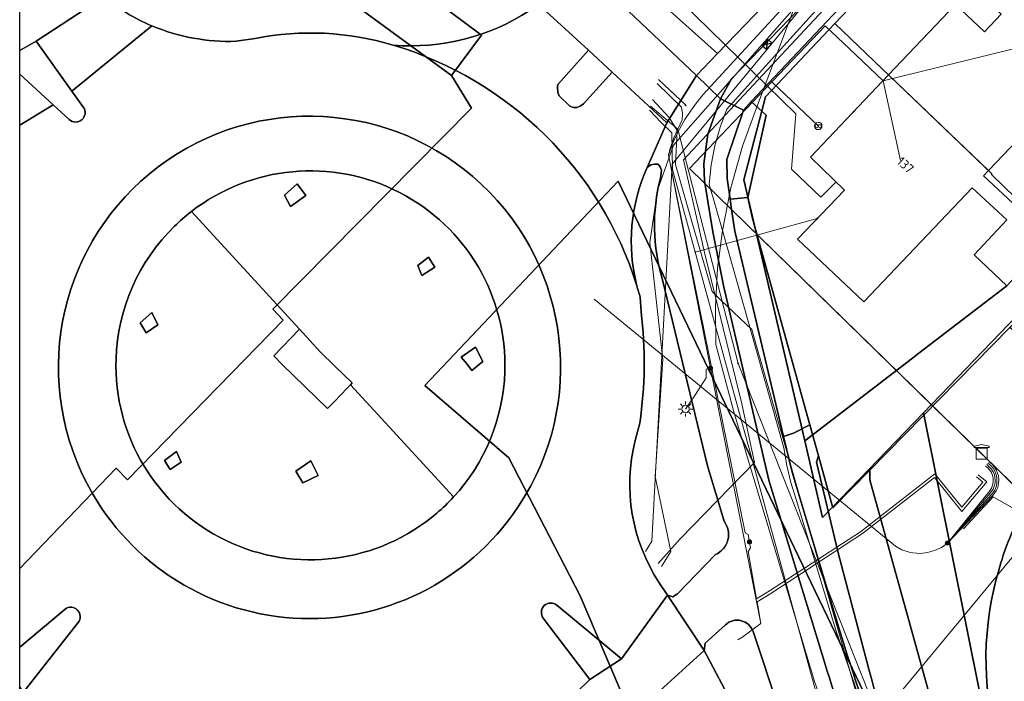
# Model space of a CAD drawing. Header units: metres. Extents: x 93498 to 93835, y 474827 to 475005.
# Tile 4 of 18: x 93499 to 93552, y 474888 to 474924. Entities that reach past the tile are written whole.
import ezdxf
from ezdxf.enums import TextEntityAlignment as Align
from ezdxf.lldxf.tags import DXFTag

# ---------------------------------------------------------------- set-up
doc = ezdxf.new("R2010")
doc.units = ezdxf.units.M
for name, color, linetype, lineweight in [('B-OI-KL-DATA-G', 90, 'KL-DATA-N', 0), ('B-OI-KL-DATA_DUCT-G', 90, 'Continuous', 0), ('B-OI-KL-DATA_HULPSTUK-S', 90, 'Continuous', 0), ('B-OI-KL-DATA_KABELBED-G', 90, 'Continuous', 0), ('B-OI-KL-DATA_MANTELBUIS-G', 90, 'Continuous', 0), ('B-OI-KL-ET_LS-G', 190, 'KL-LS-N', 0), ('B-OI-KL-ET_LS_HULPSTUK-S', 190, 'Continuous', 0), ('B-OI-KL-ET_LS_MANTELBUIS-G', 190, 'Continuous', 0), ('B-OI-KL-ET_LS_OV_LICHTMAST-S', 190, 'Continuous', 0), ('B-OI-KL-ET_MS-G', 130, 'KL-MS-N', 0), ('B-OI-KL-ET_MS_HULPSTUK-S', 130, 'Continuous', 0), ('B-OI-KL-ET_MS_MANTELBUIS-G', 130, 'Continuous', 0), ('B-OI-KL-GAS_LD-G', 52, 'KL-GAS-LD-N', 0), ('B-OI-KL-GAS_LD_HULPSTUK-S', 52, 'Continuous', 0), ('B-OI-KL-GAS_LD_MANTELBUIS-G', 52, 'Continuous', 0), ('B-OI-KL-OVERIG_HULPSTUK-G', 8, 'Continuous', 0), ('B-OI-KL-WATER-G', 170, 'KL-WATER-N', 0), ('B-OI-KL-WATER_MANTELBUIS-G', 170, 'Continuous', 0), ('B-OI-RI-DRUK-G', 210, 'RI-PERS', 0), ('B-OI-RI-VRIJVERVAL_HULPSTUK-S', 210, 'Continuous', 0)]:
    doc.layers.add(name, color=color, linetype=linetype, lineweight=lineweight)
for name, color, linetype in [('B-WE-GR-BEPLANTING_CULTUUR_BODEMBEDEKKER-G', 96, 'Continuous'), ('B-WE-GR-BEPLANTING_CULTUUR_HEESTERS-G', 96, 'Continuous'), ('B-WE-GR-GROENVOORZIENING-G', 96, 'Continuous'), ('B-WE-IE-TERREINAFSCHEIDING_KUNSTMATIG_HEKWERK-G', 252, 'IE-TERREINAFSCHEIDING-KUNSTMATIG'), ('B-WE-KG-GRENS_PERCEEL-G', 150, 'KG-PERCEEL'), ('B-WE-OG-BEBOUWING-G', 3, 'Continuous'), ('B-WE-OG-BEBOUWING-T18', 2, 'Continuous'), ('B-WE-OG-BEBOUWING_HUISNUMMER-T18', 2, 'Continuous'), ('B-WE-OG-TERREIN_ERF-G', 252, 'Continuous'), ('B-WE-RI-GWA_KOLK-S', 252, 'Continuous'), ('B-WE-VH-VERHARDING_ASFALT-G', 252, 'Continuous'), ('B-WE-VH-VERHARDING_BETONSTRAATSTEEN-G', 252, 'Continuous'), ('B-WE-VH-VERHARDING_GESLOTEN-G', 252, 'Continuous'), ('B-WE-VH-VERHARDING_OPEN-G', 252, 'Continuous'), ('B-WE-VH-VERHARDING_STRAATBAKSTEEN-G', 252, 'Continuous'), ('B-WE-VH-VERHARDING_TEGEL-G', 252, 'Continuous')]:
    doc.layers.add(name, color=color, linetype=linetype)
doc.styles.add('NLCS-ISO', font='txt')
doc.styles.get("Standard").update_dxf_attribs({"font": 'arial.ttf'})
doc.linetypes.add('IE-TERREINAFSCHEIDING-KUNSTMATIG', pattern='A,4,[82,NLCS.shx,S=0.75,R=90,X=0,Y=0],4,-2', length=10)
tags = doc.linetypes.add('KG-PERCEEL', pattern='A,5.5,-2,["P",Standard,S=1.8,R=0,X=-0.5,Y=-0.9],-2,5.5,-2,[5,NLCS.shx,S=0.75,R=0,X=0,Y=0],-2', length=19).pattern_tags.tags
tags[6] = DXFTag(74, 10)
tags = doc.linetypes.add('KL-DATA-N', pattern='A,4,-1,[101,NLCS.SHX,S=0.5,R=0,X=0,Y=0],-1,4,-1,["D",Standard,S=1,R=0,X=-0.25,Y=-0.5],-1.5', length=12.5).pattern_tags.tags
tags[18] = DXFTag(74, 10)
tags = doc.linetypes.add('KL-GAS-LD-N', pattern='A,4,-1,[69,NLCS.SHX,S=0.5,R=0,X=0,Y=0],-1,4,-1,["L",Standard,S=1,R=0,X=0.25,Y=-0.5],-2', length=13).pattern_tags.tags
tags[18] = DXFTag(74, 10)
tags = doc.linetypes.add('KL-LS-N', pattern='A,4,-1,[103,NLCS.SHX,S=0.75,R=0,X=0,Y=0],-1,4,-1,["L",Standard,S=1,R=0,X=0,Y=-0.5],-2', length=13).pattern_tags.tags
tags[18] = DXFTag(74, 10)
tags = doc.linetypes.add('KL-MS-N', pattern='A,4,-1,[103,NLCS.SHX,S=0.75,R=0,X=0,Y=0],-1,4,-1,["M",Standard,S=1,R=0,X=0,Y=-0.5],-2', length=13).pattern_tags.tags
tags[18] = DXFTag(74, 10)
doc.linetypes.add('KL-WATER-N', pattern='A,7,-0.5,[168,NLCS.SHX,S=0.75,R=0,X=0.75,Y=0],-2', length=9.5)
tags = doc.linetypes.add('RI-PERS', pattern='A,7,-2,["P",Standard,S=1.8,R=0,X=-0.5,Y=-0.9],-2,7,-2,[102,NLCS.SHX,S=1,R=180,X=0,Y=0],-2', length=22).pattern_tags.tags
tags[6] = DXFTag(74, 10)

# ---------------------------------------------------------------- blocks, each defined once
blk = doc.blocks.new('B-SRI-KOLK_COMBINATIE-SO')
for p, q in [((-5.625, 0), (5.625, 7.5)), ((5.625, 0), (-5.625, 7.5))]:
    blk.add_line(p, q)
at = {"flags": 128}
blk.add_lwpolyline([(-5.625, 0), (5.625, 0), (5.625, 7.5), (-5.625, 7.5)], close=True, dxfattribs=at)
blk = doc.blocks.new('SRI-HULP_OVERIG-SO')
at = {"color": 0, "linetype": 'ByBlock', "lineweight": 18}
for points in [[(-0.14, 0.14), (0.14, -0.14)], [(0.14, 0.14), (-0.14, -0.14)]]:
    blk.add_lwpolyline(points, dxfattribs=at)
at = {"color": 0, "linetype": 'ByBlock', "lineweight": 18, "style": 'NLCS-ISO', "flags": 1}
for tag, p in [('TYPE', (1.5, 0)), ('OMSCHRIJVING', (1.5, -3)), ('LABEL', (1.5, -1.5))]:
    blk.add_attdef(tag, p, '', height=1, dxfattribs=at)
blk = doc.blocks.new('SKL-WTB_HULP_OVERLENGTE-SO')
at = {"color": 0, "linetype": 'ByBlock', "lineweight": 18}
for centre, radius in [((0, 0), 1), ((-0.42, 0), 0.417), ((0.42, 0), 0.417)]:
    blk.add_circle(centre, radius, dxfattribs=at)
at = {"color": 0, "linetype": 'ByBlock', "lineweight": 18, "style": 'NLCS-ISO', "flags": 1}
for tag, p in [('TYPE', (1.5, 0)), ('OMSCHRIJVING', (1.5, -3)), ('LABEL', (1.5, -1.5))]:
    blk.add_attdef(tag, p, '', height=1, dxfattribs=at)
blk = doc.blocks.new('SKL-WTB_HULP_OVERIG-SO')
at = {"color": 0, "linetype": 'ByBlock', "lineweight": 18}
for points in [[(-0.14, 0.14), (0.14, -0.14)], [(0.14, 0.14), (-0.14, -0.14)]]:
    blk.add_lwpolyline(points, dxfattribs=at)
at = {"color": 0, "linetype": 'ByBlock', "lineweight": 18, "style": 'NLCS-ISO', "flags": 1}
for tag, p in [('TYPE', (1.5, 0)), ('OMSCHRIJVING', (1.5, -3)), ('LABEL', (1.5, -1.5))]:
    blk.add_attdef(tag, p, '', height=1, dxfattribs=at)
blk = doc.blocks.new('SKL-WTB_HULP_MOF-SO')
at = {"linetype": 'ByBlock', "lineweight": 18}
h = blk.add_hatch(color=0, dxfattribs=at)
h.dxf.hatch_style = 1
h.paths.add_polyline_path([(-0.5625, 0, 1), (0.5625, 0, 1)])
at = {"color": 0, "linetype": 'ByBlock', "lineweight": 18}
blk.add_circle((0, 0), 0.5625, dxfattribs=at)
at = {"color": 0, "linetype": 'ByBlock', "lineweight": 18, "style": 'NLCS-ISO', "flags": 1}
for tag, p in [('TYPE', (1.5, 0)), ('OMSCHRIJVING', (1.5, -3)), ('LABEL', (1.5, -1.5))]:
    blk.add_attdef(tag, p, '', height=1, dxfattribs=at)
blk = doc.blocks.new('SKL-ET_OV_LICHTMAST-SO')
at = {"color": 0, "linetype": 'ByBlock', "lineweight": 18}
for points in [[(-1.25, 0), (-2, 0)], [(-1.41, 1.41), (-0.88, 0.88)], [(0, 2), (0, 1.25)], [(0.88, 0.88), (1.41, 1.41)], [(2, 0), (1.25, 0)], [(-1.41, -1.41), (-0.88, -0.88)], [(0, -1.25), (0, -2)], [(0.88, -0.88), (1.41, -1.41)]]:
    blk.add_lwpolyline(points, dxfattribs=at)
blk.add_circle((0, 0), 1, dxfattribs=at)
blk = doc.blocks.new('SKL-WTB_HULP_TECHNISCH GEBOUW-SO')
at = {"color": 0, "linetype": 'ByBlock', "lineweight": 18}
for points in [[(-2, 1.5), (0, 2), (2, 1.5), (2, 1.18), (-2, 1.18)], [(-1.5, 1.02), (1.5, 1.02), (1.5, -2), (-1.5, -2)]]:
    blk.add_lwpolyline(points, close=True, dxfattribs=at)
at = {"color": 0, "linetype": 'ByBlock', "lineweight": 18, "style": 'NLCS-ISO', "flags": 1}
for tag, p in [('TYPE', (2.5, 0)), ('OMSCHRIJVING', (2.5, -3)), ('LABEL', (2.5, -1.5))]:
    blk.add_attdef(tag, p, '', height=1, dxfattribs=at)

msp = doc.modelspace()

# ---------------------------------------------------------------- linework, layer by layer
msp.add_lwpolyline([(93498.56, 475004.928), (93713.6, 475004.928), (93713.6, 474827.2), (93498.56, 474827.2)], close=True)
at = {"layer": 'B-OI-KL-DATA-G'}
for points in [[(93532.269, 474894.942), (93532.6, 474895.5), (93533.7, 474915.8), (93547.4, 474932.4), (93555.8, 474934.9), (93606.2, 474979.8), (93614.231, 474993.917)], [(93532.269, 474894.942), (93532.6, 474895.5), (93533.7, 474915.8), (93547.4, 474932.4), (93555.8, 474934.9), (93606.2, 474979.8), (93614.231, 474993.917)], [(93552.719, 474897.899), (93534.639, 474915.565), (93539.068, 474920.235), (93539.121, 474920.291), (93541.939, 474923.261), (93543.592, 474921.692), (93545.058, 474920.301), (93546, 474916)], [(93552.719, 474897.899), (93534.639, 474915.565), (93539.068, 474920.235), (93539.121, 474920.291), (93541.939, 474923.261), (93543.592, 474921.692), (93545.058, 474920.301), (93552, 474922)]]:
    msp.add_lwpolyline(points, dxfattribs=at)
at = {"layer": 'B-OI-KL-DATA_DUCT-G'}
for points in [[(93567.125, 474933.886), (93568.194, 474935.032), (93561.625, 474940.548), (93557.809, 474937.515), (93555.955, 474936.292), (93555.086, 474935.777), (93550.913, 474933.842), (93534.316, 474916.033), (93535.431, 474911.049), (93537.441, 474902.886), (93538.14, 474899.738), (93534.122, 474895.627), (93532.936, 474894.302)], [(93532.936, 474894.302), (93534.122, 474895.627), (93538.14, 474899.738), (93537.441, 474902.886), (93535.431, 474911.049), (93534.316, 474916.033), (93550.913, 474933.842), (93555.086, 474935.777), (93555.955, 474936.292), (93557.809, 474937.515), (93561.625, 474940.548), (93568.194, 474935.032), (93567.125, 474933.886)], [(93532.936, 474894.302), (93534.122, 474895.627), (93538.14, 474899.738), (93537.441, 474902.886), (93535.431, 474911.049), (93534.316, 474916.033), (93550.913, 474933.842), (93555.086, 474935.777), (93555.955, 474936.292), (93557.809, 474937.515), (93561.625, 474940.548), (93568.194, 474935.032), (93567.125, 474933.886)], [(93567.125, 474933.886), (93568.194, 474935.032), (93561.625, 474940.548), (93557.809, 474937.515), (93555.955, 474936.292), (93555.086, 474935.777), (93550.913, 474933.842), (93534.316, 474916.033), (93535.431, 474911.049), (93537.441, 474902.886), (93538.14, 474899.738), (93534.122, 474895.627), (93532.936, 474894.302)]]:
    msp.add_lwpolyline(points, dxfattribs=at)
at = {"layer": 'B-OI-KL-DATA_KABELBED-G'}
for points in [[(93612.41, 474995.178), (93610.718, 474993.509), (93608.828, 474990.732), (93603.647, 474981.937), (93599.815, 474976.511), (93586.261, 474963.547), (93562.156, 474940.837), (93556.176, 474936.369), (93549.196, 474932.446), (93548.427, 474932.014), (93546.842, 474931.124), (93540.682, 474924.673), (93540.642, 474924.631), (93540.274, 474924.213), (93533.778, 474916.826), (93532.904, 474914.409), (93532.493, 474911.58), (93533.195, 474905.277), (93532.775, 474898.979), (93533.624, 474894.942), (93533.121, 474894.124)], [(93561.625, 474940.548), (93557.809, 474937.515), (93555.955, 474936.292), (93555.086, 474935.777), (93550.913, 474933.842), (93534.316, 474916.033), (93535.431, 474911.049), (93537.441, 474902.886), (93538.14, 474899.738), (93534.122, 474895.627), (93532.936, 474894.302)], [(93545.397, 474882.338), (93542.507, 474890.71), (93540.384, 474897.744), (93540.094, 474898.652), (93539.87, 474899.579), (93539.713, 474900.519), (93537.174, 474909.495), (93536.4, 474912.231), (93535.692, 474914.734), (93535.799, 474915.77), (93535.994, 474916.793), (93536.276, 474917.796), (93536.642, 474918.771), (93539.354, 474921.785), (93542.649, 474925.446), (93547.344, 474930.663), (93547.985, 474931.39), (93548.427, 474932.014), (93548.576, 474932.225), (93549.234, 474932.944), (93549.944, 474933.528)], [(93542.352, 474885.262), (93541.372, 474887.932), (93537.016, 474902.456), (93536.054, 474906.089), (93536.031, 474908.142), (93536.146, 474910.193), (93536.4, 474912.231), (93536.857, 474914.527), (93537.488, 474916.782), (93538.292, 474918.981), (93539.354, 474921.785), (93540.274, 474924.213), (93540.532, 474924.894)], [(93539.121, 474920.291), (93541.939, 474923.261), (93543.592, 474921.692)], [(93543.592, 474921.692), (93545.058, 474920.301)], [(93545.058, 474920.301), (93552, 474922)], [(93532.963, 474920.372), (93534.432, 474918.979)], [(93532.963, 474920.372), (93534.432, 474918.979)], [(93539.068, 474920.235), (93534.639, 474915.565), (93557.787, 474892.946)], [(93539.121, 474920.291), (93539.068, 474920.235)], [(93539.068, 474920.235), (93541.567, 474917.864)], [(93545.058, 474920.301), (93546, 474916)]]:
    msp.add_lwpolyline(points, dxfattribs=at)
at = {"layer": 'B-OI-KL-DATA_MANTELBUIS-G'}
msp.add_lwpolyline([(93532.963, 474920.372), (93534.432, 474918.979)], dxfattribs=at)
msp.add_lwpolyline([(93532.963, 474920.372), (93534.432, 474918.979)], dxfattribs=at)
at = {"layer": 'B-OI-KL-ET_LS-G'}
for points in [[(93547.556, 474932.16), (93547.244, 474931.975), (93546.924, 474931.762), (93546.598, 474931.521), (93546.266, 474931.253), (93545.928, 474930.959), (93545.585, 474930.637), (93545.238, 474930.29), (93544.886, 474929.917), (93535.373, 474919.554), (93535.013, 474919.115), (93534.682, 474918.664), (93534.382, 474918.202), (93534.112, 474917.731), (93533.875, 474917.253), (93533.671, 474916.769), (93533.501, 474916.281), (93538.476, 474891.068), (93537.442, 474890.305), (93537.233, 474890.176)], [(93535.763, 474904.816), (93535.521, 474904.753), (93535.521, 474904.299), (93534.949, 474903.399), (93534.421, 474902.614)]]:
    msp.add_lwpolyline(points, dxfattribs=at)
at = {"layer": 'B-OI-KL-ET_LS_MANTELBUIS-G'}
for points in [[(93534.16, 474918.902), (93532.897, 474920.149)], [(93534.949, 474903.399), (93535.521, 474904.299)], [(93551.399, 474897.644), (93556.55, 474894.687)], [(93537.233, 474890.176), (93537.442, 474890.305)]]:
    msp.add_lwpolyline(points, dxfattribs=at)
at = {"layer": 'B-OI-KL-ET_MS-G'}
for points in [[(93537.859, 474895.459), (93537.787, 474895.852), (93537.621, 474895.95), (93533.501, 474916.281), (93533.566, 474916.591), (93533.792, 474917.213), (93534.238, 474918.195), (93534.255, 474918.533), (93534.195, 474918.867), (93532.897, 474920.149)], [(93529.497, 474908.531), (93545.722, 474895.22), (93546.074, 474895.029), (93546.454, 474894.902), (93546.651, 474894.863), (93547.05, 474894.836), (93547.449, 474894.878), (93547.834, 474894.988), (93548.195, 474895.162), (93548.521, 474895.395)], [(93548.521, 474895.395), (93550.976, 474897.949), (93551.154, 474898.203), (93551.235, 474898.394), (93551.281, 474898.597), (93551.293, 474898.804), (93551.27, 474899.01), (93551.17, 474899.304), (93551.063, 474899.482), (93550.928, 474899.639), (93550.768, 474899.771)], [(93548.521, 474895.395), (93550.902, 474898.016), (93551.066, 474898.251), (93551.14, 474898.427), (93551.183, 474898.614), (93551.186, 474898.9), (93551.147, 474899.088), (93551.077, 474899.266), (93550.977, 474899.429), (93550.851, 474899.573), (93550.703, 474899.694)], [(93548.521, 474895.395), (93550.828, 474898.083), (93550.978, 474898.299), (93551.046, 474898.46), (93551.084, 474898.631), (93551.093, 474898.807), (93551.05, 474899.066), (93550.984, 474899.228), (93550.892, 474899.377), (93550.776, 474899.508), (93550.639, 474899.618)], [(93548.521, 474895.395), (93550.805, 474898.212), (93550.891, 474898.346), (93550.972, 474898.57), (93550.993, 474898.728), (93550.986, 474898.887), (93550.952, 474899.042), (93550.89, 474899.189), (93550.805, 474899.323), (93550.697, 474899.44), (93550.571, 474899.537)], [(93537.233, 474890.176), (93537.442, 474890.305), (93538.476, 474891.068), (93538.271, 474892.235), (93539.017, 474892.685), (93543.951, 474895.905), (93547.828, 474898.918), (93549.302, 474897.099), (93550.64, 474898.686), (93550.18, 474899.073)], [(93537.859, 474895.459), (93537.91, 474895.139), (93537.799, 474894.934), (93538.244, 474892.393), (93538.939, 474892.813), (93543.837, 474896.001), (93547.85, 474899.129), (93549.304, 474897.335), (93550.429, 474898.668), (93550.084, 474898.958)], [(93549.383, 474896.165), (93550.993, 474897.877), (93556.55, 474894.687), (93557.533, 474893.807), (93557.967, 474893.012), (93557.451, 474889.774), (93558.393, 474884.857), (93558.847, 474883.374)]]:
    msp.add_lwpolyline(points, dxfattribs=at)
at = {"layer": 'B-OI-KL-ET_MS_MANTELBUIS-G'}
for points in [[(93532.897, 474920.149), (93534.195, 474918.867)], [(93529.497, 474908.531), (93545.722, 474895.22)]]:
    msp.add_lwpolyline(points, dxfattribs=at)
at = {"layer": 'B-OI-KL-GAS_LD-G'}
for points in [[(93541.906, 474885.69), (93533.722, 474915.521), (93533.684, 474917.486), (93533.114, 474918.046), (93532.475, 474918.706)], [(93534.943, 474911.07), (93541.507, 474912.87)]]:
    msp.add_lwpolyline(points, dxfattribs=at)
at = {"layer": 'B-OI-KL-GAS_LD_MANTELBUIS-G'}
msp.add_lwpolyline([(93533.114, 474918.046), (93532.475, 474918.706)], dxfattribs=at)
at = {"layer": 'B-OI-KL-OVERIG_HULPSTUK-G'}
msp.add_lwpolyline([(93545.349, 474920.607), (93550.726, 474915.459)], dxfattribs=at)
at = {"layer": 'B-OI-KL-WATER-G'}
for points in [[(93543.417, 474884.24), (93544.216, 474885.206), (93565.375, 474910.779), (93604.268, 474957.173), (93617.755, 474973.396), (93623.736, 474974.595)], [(93534.184, 474924.546), (93540.358, 474918.506), (93540.119, 474915.536), (93541.711, 474914.018), (93542.525, 474914.85)], [(93532.646, 474919.292), (93533.534, 474918.325), (93533.97, 474917.621), (93533.881, 474915.783), (93534.747, 474912.767), (93535.845, 474908.947), (93536.353, 474908.438), (93537.985, 474906.89), (93538.202, 474906.12)], [(93538.202, 474906.12), (93544.216, 474885.206), (93544.905, 474882.812)]]:
    msp.add_lwpolyline(points, dxfattribs=at)
at = {"layer": 'B-OI-KL-WATER_MANTELBUIS-G'}
msp.add_lwpolyline([(93532.646, 474919.292), (93533.534, 474918.325), (93533.97, 474917.621), (93533.881, 474915.783), (93534.747, 474912.767), (93535.845, 474908.947), (93536.353, 474908.438), (93537.985, 474906.89), (93538.202, 474906.12)], dxfattribs=at)
at = {"layer": 'B-OI-RI-DRUK-G'}
for points in [[(93532.538, 474918.921), (93534, 474917.69), (93537.25, 474905.07)], [(93537.25, 474905.07), (93544.29, 474887.3), (93552.342, 474876.368)]]:
    msp.add_lwpolyline(points, dxfattribs=at)
at = {"layer": 'B-WE-GR-BEPLANTING_CULTUUR_BODEMBEDEKKER-G', "ltscale": 0.2, "flags": 128}
msp.add_lwpolyline([(93503.067, 474924.818, 0.070606), (93505.673, 474923.26), (93505.673, 474923.26, 0.108354), (93510.214, 474922.422), (93510.214, 474922.422), (93511.238, 474922.578), (93511.238, 474922.578, -0.122498), (93518.675, 474922.213), (93518.675, 474922.213, 0.164344), (93526.004, 474924.062)], format="xyb", dxfattribs=at)
for points in [[(93513.633, 474906.911), (93514.739, 474905.701), (93515.537, 474904.925), (93516.467, 474904.019), (93516.372, 474903.924), (93517.849, 474902.317), (93521.927, 474897.877), (93521.927, 474897.877, 0.179418), (93524.686, 474904.62), (93524.686, 474904.62, 0.634919), (93507.804, 474913.252), (93507.804, 474913.252), (93509.605, 474911.291), (93513.633, 474906.911)], [(93515.311, 474902.817), (93515.138, 474902.645), (93512.695, 474905.019), (93512.242, 474905.484), (93513.633, 474906.911), (93509.605, 474911.291), (93507.804, 474913.252), (93507.804, 474913.252, 0.028211), (93506.891, 474912.457), (93506.891, 474912.457, 0.193088), (93503.747, 474905.317), (93503.747, 474905.317, 0.651813), (93521.017, 474897.001), (93521.017, 474897.001, 0.030203), (93521.927, 474897.877), (93521.927, 474897.877), (93517.849, 474902.317), (93516.372, 474903.924), (93516.19, 474903.743), (93515.509, 474903.026), (93515.311, 474902.817)]]:
    msp.add_lwpolyline(points, format="xyb", close=True, dxfattribs=at)
for points in [[(93513.148, 474913.521), (93512.813, 474914.133), (93513.509, 474914.75), (93513.963, 474914.118), (93513.148, 474913.521)], [(93520.924, 474910.259), (93520.208, 474909.802), (93520.005, 474910.344), (93520.579, 474910.794), (93520.924, 474910.259)], [(93505.371, 474906.719), (93505.053, 474907.258), (93505.675, 474907.809), (93506.007, 474907.156), (93505.371, 474906.719)], [(93522.913, 474904.69), (93522.655, 474905.028), (93522.333, 474905.412), (93523.1, 474905.941), (93523.51, 474905.167), (93522.913, 474904.69)], [(93507.26, 474899.758), (93506.664, 474899.36), (93506.351, 474899.85), (93507.01, 474900.335), (93507.26, 474899.758)], [(93514.639, 474899.042), (93513.804, 474898.644), (93513.423, 474899.262), (93514.246, 474899.83), (93514.639, 474899.042)]]:
    msp.add_lwpolyline(points, close=True, dxfattribs=at)
at = {"layer": 'B-WE-GR-BEPLANTING_CULTUUR_HEESTERS-G', "ltscale": 0.2, "flags": 128}
for points in [[(93531.981, 474908.637), (93532.024, 474907.855), (93532.024, 474907.855, -0.069368), (93531.95, 474901.858), (93531.95, 474901.858), (93531.71, 474900.913), (93531.71, 474900.913, 0.210752), (93532.999, 474893.26), (93532.999, 474893.26), (93533.442, 474892.586), (93533.442, 474892.586), (93533.731, 474892.498), (93533.987, 474892.657), (93536.032, 474894.78), (93536.032, 474894.78, 0.485088), (93536.497, 474896.567), (93536.497, 474896.567), (93535.6, 474899.559), (93533.176, 474909.576), (93533.176, 474909.576, -0.1374), (93533.064, 474915.05), (93533.064, 474915.05), (93533.115, 474915.456), (93533.049, 474915.652), (93532.942, 474915.795), (93532.752, 474915.811), (93532.545, 474915.762), (93532.36, 474915.632), (93532.36, 474915.632, 0.171927), (93531.798, 474909.257), (93531.798, 474909.257, 0.018072), (93531.981, 474908.637)], [(93539.922, 474880.327), (93541.416, 474880.838), (93540.796, 474882.406), (93538.056, 474890.624), (93538.056, 474890.624, 0.544531), (93536.574, 474890.995), (93536.574, 474890.995), (93535.477, 474889.994), (93535.413, 474889.6), (93537.019, 474886.598), (93539.922, 474880.327)]]:
    msp.add_lwpolyline(points, format="xyb", close=True, dxfattribs=at)
for points in [[(93513.148, 474913.521), (93513.963, 474914.118), (93513.509, 474914.75), (93512.813, 474914.133), (93513.148, 474913.521)], [(93520.924, 474910.259), (93520.579, 474910.794), (93520.005, 474910.344), (93520.208, 474909.802), (93520.924, 474910.259)], [(93505.371, 474906.719), (93506.007, 474907.156), (93505.675, 474907.809), (93505.053, 474907.258), (93505.371, 474906.719)], [(93522.913, 474904.69), (93523.51, 474905.167), (93523.1, 474905.941), (93522.333, 474905.412), (93522.655, 474905.028), (93522.913, 474904.69)], [(93507.26, 474899.758), (93507.01, 474900.335), (93506.351, 474899.85), (93506.664, 474899.36), (93507.26, 474899.758)], [(93514.639, 474899.042), (93514.246, 474899.83), (93513.423, 474899.262), (93513.804, 474898.644), (93514.639, 474899.042)], [(93544.292, 474888.595), (93544.463, 474887.949), (93544.633, 474887.303), (93544.804, 474886.657), (93544.947, 474886.118), (93544.985, 474886.014), (93547.399, 474879.392), (93548.247, 474876.715), (93548.872, 474875.607), (93549.558, 474874.997), (93550.506, 474874.662), (93550.735, 474874.686), (93550.942, 474874.984), (93544.339, 474898.796), (93544.342, 474899.329), (93542.344, 474897.296), (93541.572, 474900.089), (93541.472, 474899.755), (93542.63, 474894.875), (93544.292, 474888.595)]]:
    msp.add_lwpolyline(points, close=True, dxfattribs=at)
for points in [[(93551.162, 474884.842, -0.137828), (93551.289, 474893.933), (93551.289, 474893.933, -0.05477), (93552.515, 474897.043), (93552.515, 474897.043, -0.018884), (93553.096, 474898.05), (93553.096, 474898.05), (93552.329, 474898.45), (93553.494, 474900.013), (93553.274, 474900.238), (93553.744, 474900.738), (93553.535, 474900.964), (93555.939, 474903.667), (93555.138, 474904.342), (93554.305, 474905.044), (93552.796, 474906.26), (93551.878, 474907), (93551.878, 474907), (93544.342, 474899.329), (93544.339, 474898.796), (93550.942, 474874.984)], [(93544.633, 474887.303), (93544.463, 474887.949), (93544.292, 474888.595), (93542.63, 474894.875), (93541.472, 474899.755), (93541.572, 474900.089), (93541.109, 474901.763), (93540.241, 474901.317), (93539.701, 474901.126), (93540.155, 474899.218), (93542.699, 474890.769), (93542.699, 474890.769, 0.033298), (93548.185, 474876.241)]]:
    msp.add_lwpolyline(points, format="xyb", dxfattribs=at)
at = {"layer": 'B-WE-GR-GROENVOORZIENING-G', "ltscale": 0.2, "flags": 128}
msp.add_lwpolyline([(93537.767, 474914.002), (93536.817, 474913.913), (93536.898, 474913.362), (93537.071, 474912.187), (93539.701, 474901.126), (93540.241, 474901.317), (93541.109, 474901.763), (93538.033, 474912.885), (93537.767, 474914.002)], close=True, dxfattribs=at)
at = {"layer": 'B-WE-IE-TERREINAFSCHEIDING_KUNSTMATIG_HEKWERK-G', "ltscale": 0.2, "flags": 128}
for points in [[(93538.033, 474912.885), (93537.767, 474914.002)], [(93541.109, 474901.763), (93538.033, 474912.885)], [(93551.878, 474907), (93544.342, 474899.329)], [(93541.572, 474900.089), (93541.109, 474901.763)], [(93544.342, 474899.329), (93542.344, 474897.296), (93541.572, 474900.089)]]:
    msp.add_lwpolyline(points, dxfattribs=at)
at = {"layer": 'B-WE-KG-GRENS_PERCEEL-G', "ltscale": 0.2, "flags": 128}
for points in [[(93713.6, 474920.166), (93620.315, 474998.176), (93621.396, 475001.779), (93621.397, 475002.129), (93617.113, 474999.462), (93606.76, 474990.037), (93586.453, 474970.884), (93560.984, 474946.203), (93549.507, 474933.898), (93551.363, 474932.746), (93551.586, 474932.98), (93564.403, 474920.365), (93559.321, 474915.3), (93555.801, 474911.522), (93555.322, 474911.162), (93555.183, 474911.14), (93555.415, 474910.918), (93554.56, 474910.03), (93547.227, 474902.411), (93551.802, 474879.626), (93566.307, 474867.345), (93565.993, 474867.983), (93565.267, 474869.022), (93564.017, 474871.223), (93559.836, 474885.063), (93559.435, 474886.449), (93559.239, 474887.301), (93559.024, 474888.17), (93558.998, 474889.108), (93558.979, 474889.55), (93558.99, 474890.261), (93559.144, 474891.179), (93559.37, 474892.067), (93559.583, 474892.706), (93559.924, 474893.497), (93560.251, 474894.039), (93560.55, 474894.703), (93561.287, 474895.652), (93569.047, 474904.936), (93569.366, 474905.317), (93574.547, 474911.517), (93578.449, 474916.185), (93582.18, 474920.648), (93586.045, 474925.272), (93589.892, 474929.876), (93589.977, 474929.977), (93593.865, 474934.628), (93597.671, 474939.18), (93597.751, 474939.276), (93601.519, 474943.784), (93605.421, 474948.452), (93610.552, 474954.591), (93610.755, 474954.834), (93618.934, 474964.619), (93619.673, 474965.532), (93620.552, 474966.263), (93621.51, 474966.893), (93622.272, 474967.33), (93622.902, 474967.649), (93623.534, 474967.933), (93624.17, 474968.182), (93625.039, 474968.397), (93625.949, 474968.544), (93626.577, 474968.668), (93627.451, 474968.618), (93628.338, 474968.621), (93629.112, 474968.491), (93629.717, 474968.471), (93630.369, 474968.313), (93631.043, 474968.104), (93631.883, 474967.82), (93632.764, 474967.468), (93633.581, 474967.04), (93634.26, 474966.565), (93634.636, 474966.313), (93636.603, 474964.664), (93641.176, 474960.83), (93645.741, 474957.002), (93650.548, 474952.971), (93659.551, 474945.422), (93676.469, 474931.236), (93683.091, 474925.684), (93687.605, 474921.899), (93692.265, 474917.991), (93696.725, 474914.252), (93705.85, 474906.601), (93713.6, 474900.103)], [(93498.56, 474881.2), (93521.983, 474876.326), (93545.452, 474857.221), (93552.899, 474849.295), (93577.711, 474828.471), (93554.268, 474849.496), (93546.915, 474856.719), (93541.549, 474865.014), (93536.725, 474873.834), (93536.33, 474874.723), (93528.742, 474892.553), (93524.904, 474899.983), (93520.37, 474903.878), (93530.784, 474914.884), (93552.668, 474869.338), (93554.514, 474866.176), (93551.802, 474879.626), (93547.227, 474902.411), (93541.798, 474896.772), (93540.836, 474900.898), (93537.558, 474914.957), (93538.716, 474919.437), (93542.457, 474923.376), (93550.769, 474932.125), (93540.187, 474942.358), (93538.555, 474940.659), (93537.849, 474939.978), (93529.939, 474931.512), (93523.595, 474928.265), (93519.117, 474925.974), (93519.132, 474925.963), (93523.431, 474922.759), (93521.821, 474920.582), (93522.892, 474918.827), (93512.196, 474907.99), (93512.743, 474907.397), (93504.362, 474898.795), (93503.758, 474899.436), (93498.56, 474894.023)], [(93498.56, 474937.592), (93521.821, 474920.582), (93523.431, 474922.759), (93519.132, 474925.963), (93519.117, 474925.974), (93498.56, 474941.238)], [(93498.56, 474894.023), (93503.758, 474899.436), (93504.362, 474898.795), (93512.743, 474907.397), (93512.196, 474907.99), (93522.892, 474918.827), (93521.821, 474920.582), (93498.56, 474937.592)], [(93614.403, 474827.2), (93611.004, 474830.038), (93600.265, 474839.001), (93584.627, 474852.054), (93579.869, 474856.024), (93575.349, 474859.797), (93569.454, 474864.718), (93566.307, 474867.345), (93551.802, 474879.626), (93554.514, 474866.176), (93552.668, 474869.338), (93530.784, 474914.884), (93520.37, 474903.878), (93524.904, 474899.983), (93528.742, 474892.553), (93536.33, 474874.723), (93536.725, 474873.834), (93541.549, 474865.014), (93546.915, 474856.719), (93554.268, 474849.496), (93577.711, 474828.471), (93579.226, 474827.2)]]:
    msp.add_lwpolyline(points, dxfattribs=at)
for points in [[(93554.286, 474911.984), (93553.189, 474910.826), (93555.183, 474911.14), (93555.322, 474911.162), (93555.801, 474911.522), (93559.321, 474915.3), (93564.403, 474920.365), (93551.586, 474932.98), (93551.363, 474932.746), (93550.814, 474932.172), (93550.769, 474932.125), (93542.457, 474923.376), (93550.914, 474915.279), (93550.887, 474915.251), (93552.804, 474913.4), (93554.286, 474911.984)], [(93553.189, 474910.826), (93554.286, 474911.984), (93552.804, 474913.4), (93550.887, 474915.251), (93550.914, 474915.279), (93542.457, 474923.376), (93538.716, 474919.437), (93537.558, 474914.957), (93540.836, 474900.898), (93546.635, 474905.36), (93546.989, 474905.623), (93551.723, 474909.258), (93553.189, 474910.826)], [(93555.183, 474911.14), (93553.189, 474910.826), (93551.723, 474909.258), (93546.989, 474905.623), (93546.635, 474905.36), (93540.836, 474900.898), (93541.798, 474896.772), (93547.227, 474902.411), (93554.56, 474910.03), (93555.415, 474910.918), (93555.183, 474911.14)]]:
    msp.add_lwpolyline(points, close=True, dxfattribs=at)
at = {"layer": 'B-WE-OG-BEBOUWING-G', "ltscale": 0.2, "flags": 128}
for points in [[(93550.726, 474915.459), (93554.912, 474919.84), (93554.679, 474920.073), (93555.064, 474920.467), (93555.59, 474919.975), (93557.085, 474918.573), (93560.266, 474921.964), (93558.726, 474923.386), (93553.666, 474928.156), (93550.484, 474924.764), (93551.421, 474923.891), (93550.525, 474922.936), (93548.951, 474924.404), (93545.349, 474920.607), (93550.726, 474915.459)], [(93550.726, 474915.459), (93554.912, 474919.84), (93554.679, 474920.073), (93555.064, 474920.467), (93555.59, 474919.975), (93557.085, 474918.573), (93560.266, 474921.964), (93558.726, 474923.386), (93553.666, 474928.156), (93550.484, 474924.764), (93551.421, 474923.891), (93550.525, 474922.936), (93548.951, 474924.404), (93545.349, 474920.607), (93550.726, 474915.459)], [(93545.349, 474920.607), (93541.156, 474916.188), (93542.975, 474914.41), (93540.447, 474911.759), (93544.015, 474908.396), (93549.858, 474914.52), (93551.718, 474912.802), (93549.961, 474910.913), (93551.723, 474909.258), (93553.138, 474910.781), (93554.279, 474912.01), (93552.522, 474913.666), (93552.314, 474913.443), (93550.456, 474915.176), (93550.726, 474915.459), (93545.349, 474920.607)], [(93545.349, 474920.607), (93541.156, 474916.188), (93542.975, 474914.41), (93540.447, 474911.759), (93544.015, 474908.396), (93549.858, 474914.52), (93551.718, 474912.802), (93549.961, 474910.913), (93551.723, 474909.258), (93553.138, 474910.781), (93554.279, 474912.01), (93552.522, 474913.666), (93552.314, 474913.443), (93550.456, 474915.176), (93550.726, 474915.459), (93545.349, 474920.607)]]:
    msp.add_lwpolyline(points, close=True, dxfattribs=at)
at = {"layer": 'B-WE-OG-TERREIN_ERF-G', "ltscale": 0.2, "flags": 128}
msp.add_lwpolyline([(93555.071, 474910.25), (93557.558, 474912.96), (93557.429, 474913.269), (93558.697, 474914.63), (93559.321, 474915.3), (93559.336, 474915.315), (93563.993, 474919.957), (93559.454, 474924.42), (93556.456, 474927.11), (93550.658, 474932.662), (93545.498, 474927.175), (93537.948, 474919.175), (93538.766, 474918.448), (93537.767, 474914.002), (93538.033, 474912.885), (93541.109, 474901.763), (93541.572, 474900.089), (93542.344, 474897.296), (93544.342, 474899.329), (93551.878, 474907), (93552.709, 474907.846), (93555.071, 474910.25)], close=True, dxfattribs=at)
for points in [[(93551.723, 474909.258), (93549.961, 474910.913), (93551.718, 474912.802), (93549.858, 474914.52), (93544.015, 474908.396), (93540.447, 474911.759), (93542.975, 474914.41), (93541.156, 474916.188), (93545.349, 474920.607), (93548.951, 474924.404), (93550.525, 474922.936), (93551.421, 474923.891), (93550.484, 474924.764), (93553.666, 474928.156)], [(93554.912, 474919.84), (93550.726, 474915.459), (93550.456, 474915.176), (93552.314, 474913.443)]]:
    msp.add_lwpolyline(points, dxfattribs=at)
at = {"layer": 'B-WE-VH-VERHARDING_ASFALT-G', "ltscale": 0.2, "flags": 128}
for points in [[(93498.56, 474921.925), (93499.447, 474922.422), (93503.067, 474924.818), (93500.861, 474927.62), (93500.446, 474928.058), (93500.207, 474927.981), (93498.56, 474926.729)], [(93537.019, 474886.598), (93535.413, 474889.6), (93532.853, 474887.272)]]:
    msp.add_lwpolyline(points, dxfattribs=at)
for points in [[(93526.004, 474884.875), (93529.26, 474888.047), (93526.756, 474891.35), (93526.756, 474891.35, -0.891873), (93527.483, 474892.047), (93527.483, 474892.047), (93530.971, 474889.158), (93533.442, 474892.586), (93532.999, 474893.26), (93532.999, 474893.26, -0.210752), (93531.71, 474900.913), (93531.71, 474900.913), (93531.95, 474901.858), (93531.95, 474901.858, 0.069368), (93532.024, 474907.855), (93532.024, 474907.855), (93531.981, 474908.637), (93531.981, 474908.637, -0.018072), (93531.798, 474909.257), (93531.798, 474909.257, 0.249358), (93518.675, 474922.213), (93518.675, 474922.213, 0.122498), (93511.238, 474922.578), (93511.238, 474922.578), (93510.214, 474922.422), (93510.214, 474922.422, -0.108354), (93505.673, 474923.26), (93505.673, 474923.26), (93501.37, 474919.738), (93502, 474918.859), (93502, 474918.859, -0.891555), (93501.229, 474918.211), (93501.229, 474918.211), (93500.362, 474919.001), (93498.56, 474917.901)], [(93501.879, 474899.227, -1.742588), (93525.115, 474896.928)], [(93525.115, 474896.928, -0.575703), (93501.879, 474899.227)], [(93498.56, 474889.794), (93501.001, 474891.832), (93501.001, 474891.832, -0.890527), (93501.704, 474891.11), (93501.704, 474891.11), (93498.747, 474887.343)]]:
    msp.add_lwpolyline(points, format="xyb", dxfattribs=at)
msp.add_lwpolyline([(93530.971, 474889.158), (93529.26, 474888.047), (93526.004, 474884.875), (93528.716, 474882.84), (93531.427, 474885.856), (93532.853, 474887.272), (93535.413, 474889.6), (93533.442, 474892.586), (93530.971, 474889.158)], close=True, dxfattribs=at)
at = {"layer": 'B-WE-VH-VERHARDING_BETONSTRAATSTEEN-G', "ltscale": 0.2, "flags": 128}
for points in [[(93498.56, 474920.644), (93500.362, 474919.001), (93500.362, 474919.001), (93501.229, 474918.211), (93501.229, 474918.211, 0.891555), (93502, 474918.859), (93502, 474918.859), (93501.37, 474919.738), (93499.447, 474922.422), (93498.56, 474921.925)], [(93507.804, 474913.252, -0.634919), (93524.686, 474904.62)], [(93506.891, 474912.457, -0.028211), (93507.804, 474913.252)], [(93503.747, 474905.317, -0.193088), (93506.891, 474912.457)], [(93521.017, 474897.001, -0.651813), (93503.747, 474905.317)], [(93524.686, 474904.62, -0.179418), (93521.927, 474897.877)], [(93521.927, 474897.877, -0.030203), (93521.017, 474897.001)], [(93552.515, 474897.043, 0.05477), (93551.289, 474893.933), (93551.289, 474893.933, 0.137828), (93551.162, 474884.842)], [(93498.56, 474887.626), (93498.747, 474887.343), (93501.704, 474891.11), (93501.704, 474891.11, 0.890527), (93501.001, 474891.832), (93501.001, 474891.832), (93498.56, 474889.794)]]:
    msp.add_lwpolyline(points, format="xyb", dxfattribs=at)
msp.add_lwpolyline([(93530.473, 474920.753), (93529.186, 474921.95), (93527.541, 474920.096), (93527.514, 474919.97), (93527.533, 474919.662), (93527.606, 474919.477), (93528.181, 474918.931), (93528.389, 474918.857), (93528.568, 474918.859), (93528.748, 474918.919), (93528.916, 474919.045), (93530.473, 474920.753)], close=True, dxfattribs=at)
for points in [[(93525.115, 474896.928, 1.742588), (93501.879, 474899.227), (93501.879, 474899.227, 0.575703), (93525.115, 474896.928)], [(93529.26, 474888.047), (93530.971, 474889.158), (93527.483, 474892.047), (93527.483, 474892.047, 0.891873), (93526.756, 474891.35), (93526.756, 474891.35), (93529.26, 474888.047)]]:
    msp.add_lwpolyline(points, format="xyb", close=True, dxfattribs=at)
at = {"layer": 'B-WE-VH-VERHARDING_GESLOTEN-G', "ltscale": 0.2, "flags": 128}
msp.add_lwpolyline([(93501.37, 474919.738), (93505.673, 474923.26), (93505.673, 474923.26, -0.070606), (93503.067, 474924.818), (93503.067, 474924.818), (93499.447, 474922.422), (93501.37, 474919.738)], format="xyb", close=True, dxfattribs=at)
msp.add_lwpolyline([(93498.56, 474917.901), (93500.362, 474919.001), (93498.56, 474920.644)], dxfattribs=at)
msp.add_lwpolyline([(93512.695, 474905.019), (93515.138, 474902.645), (93515.311, 474902.817), (93515.509, 474903.026), (93516.19, 474903.743), (93516.372, 474903.924), (93516.467, 474904.019), (93515.537, 474904.925), (93514.739, 474905.701), (93513.633, 474906.911), (93512.242, 474905.484), (93512.695, 474905.019)], close=True, dxfattribs=at)
at = {"layer": 'B-WE-VH-VERHARDING_OPEN-G', "ltscale": 0.2, "flags": 128}
msp.add_lwpolyline([(93530.473, 474920.753), (93528.916, 474919.045), (93528.748, 474918.919), (93528.568, 474918.859), (93528.389, 474918.857), (93528.181, 474918.931), (93527.606, 474919.477), (93527.533, 474919.662), (93527.514, 474919.97), (93527.541, 474920.096), (93529.186, 474921.95), (93526.487, 474924.428), (93526.149, 474924.218), (93526.149, 474924.218), (93526.004, 474924.062), (93526.004, 474924.062, -0.164344), (93518.675, 474922.213), (93518.675, 474922.213, -0.249358), (93531.798, 474909.257), (93531.798, 474909.257, -0.171927), (93532.36, 474915.632), (93532.36, 474915.632), (93533.414, 474918.036), (93530.473, 474920.753)], format="xyb", close=True, dxfattribs=at)
msp.add_lwpolyline([(93536.817, 474913.913), (93537.767, 474914.002), (93538.766, 474918.448), (93537.948, 474919.175), (93537.538, 474918.717), (93536.643, 474916.054), (93536.652, 474915.032), (93536.817, 474913.913)], close=True, dxfattribs=at)
at = {"layer": 'B-WE-VH-VERHARDING_STRAATBAKSTEEN-G', "ltscale": 0.2, "flags": 128}
msp.add_lwpolyline([(93553.636, 474940.929), (93550.892, 474939.629), (93550.063, 474939.161), (93549.222, 474938.585), (93546.854, 474936.793), (93544.469, 474934.963), (93542.19, 474932.977), (93539.331, 474930.173), (93537.249, 474927.925), (93533.586, 474924.048), (93536.143, 474921.769), (93544.597, 474930.536), (93549.297, 474934.315), (93551.33, 474935.706), (93551.63, 474935.884)], dxfattribs=at)
at = {"layer": 'B-WE-VH-VERHARDING_TEGEL-G', "ltscale": 0.2, "flags": 128}
msp.add_lwpolyline([(93551.63, 474935.884), (93551.33, 474935.706), (93546.86, 474930.872), (93541.066, 474924.734), (93536.891, 474920.407), (93536.31, 474919.328), (93537.538, 474918.717), (93537.948, 474919.175), (93545.498, 474927.175), (93550.658, 474932.662), (93552.203, 474934.101)], dxfattribs=at)
for points in [[(93535.004, 474920.588), (93536.31, 474919.328), (93536.891, 474920.407), (93541.066, 474924.734), (93546.86, 474930.872), (93551.33, 474935.706), (93549.297, 474934.315), (93544.597, 474930.536), (93536.143, 474921.769), (93535.004, 474920.588)], [(93529.902, 474927.891), (93528.681, 474926.585), (93535.004, 474920.588), (93536.143, 474921.769), (93533.586, 474924.048), (93532.296, 474925.265), (93529.902, 474927.891)], [(93528.681, 474926.585), (93526.487, 474924.428), (93529.186, 474921.95), (93530.473, 474920.753), (93533.414, 474918.036), (93535.004, 474920.588), (93528.681, 474926.585)]]:
    msp.add_lwpolyline(points, close=True, dxfattribs=at)
for points in [[(93546.914, 474875.67, -0.032466), (93541.906, 474888.981), (93541.906, 474888.981), (93538.9, 474898.783), (93536.464, 474909.264), (93535.882, 474912.158), (93535.445, 474914.906), (93535.411, 474915.819), (93535.616, 474917.423), (93536.31, 474919.328), (93536.31, 474919.328), (93535.004, 474920.588), (93533.414, 474918.036), (93532.36, 474915.632), (93532.545, 474915.762), (93532.752, 474915.811), (93532.942, 474915.795), (93533.049, 474915.652), (93533.115, 474915.456), (93533.064, 474915.05), (93533.064, 474915.05, 0.1374), (93533.176, 474909.576), (93533.176, 474909.576), (93535.6, 474899.559), (93536.497, 474896.567), (93536.497, 474896.567, -0.485088), (93536.032, 474894.78), (93536.032, 474894.78), (93533.987, 474892.657), (93533.731, 474892.498), (93533.442, 474892.586), (93535.413, 474889.6), (93535.413, 474889.6), (93535.477, 474889.994), (93536.574, 474890.995), (93536.574, 474890.995, -0.544531), (93538.056, 474890.624), (93538.056, 474890.624), (93540.796, 474882.406)], [(93548.185, 474876.241, -0.033298), (93542.699, 474890.769), (93542.699, 474890.769), (93540.155, 474899.218), (93539.701, 474901.126), (93537.071, 474912.187), (93536.898, 474913.362), (93536.817, 474913.913), (93536.817, 474913.913), (93536.652, 474915.032), (93536.643, 474916.054), (93537.538, 474918.717), (93536.31, 474919.328), (93535.616, 474917.423), (93535.411, 474915.819), (93535.445, 474914.906), (93535.882, 474912.158), (93536.464, 474909.264), (93538.9, 474898.783), (93541.906, 474888.981), (93541.906, 474888.981, 0.032466), (93546.914, 474875.67)]]:
    msp.add_lwpolyline(points, format="xyb", dxfattribs=at)

# ---------------------------------------------------------------- block references
at = {"layer": 'B-OI-KL-DATA_HULPSTUK-S', "xscale": 0.2, "yscale": 0.2, "zscale": 0.2}
for name, p in [('SKL-WTB_HULP_OVERIG-SO', (93534.432, 474918.979)), ('SKL-WTB_HULP_OVERLENGTE-SO', (93541.567, 474917.864))]:
    msp.add_blockref(name, p, dxfattribs=at)
at = {"layer": 'B-OI-KL-ET_LS_HULPSTUK-S', "xscale": 0.2, "yscale": 0.2, "zscale": 0.2}
for name, p in [('SKL-WTB_HULP_OVERIG-SO', (93543.469, 474918.626)), ('SKL-WTB_HULP_MOF-SO', (93535.763, 474904.816))]:
    msp.add_blockref(name, p, dxfattribs=at)
at = {"layer": 'B-OI-KL-ET_LS_OV_LICHTMAST-S', "xscale": 0.2, "yscale": 0.2, "zscale": 0.2}
msp.add_blockref('SKL-ET_OV_LICHTMAST-SO', (93534.421, 474902.614), dxfattribs=at)
at = {"layer": 'B-OI-KL-ET_MS_HULPSTUK-S', "xscale": 0.2, "yscale": 0.2, "zscale": 0.2}
for name, p in [('SKL-WTB_HULP_TECHNISCH GEBOUW-SO', (93550.369, 474900.306)), ('SKL-WTB_HULP_MOF-SO', (93537.859, 474895.459)), ('SKL-WTB_HULP_MOF-SO', (93548.521, 474895.395))]:
    msp.add_blockref(name, p, dxfattribs=at)
at = {"layer": 'B-OI-KL-GAS_LD_HULPSTUK-S', "xscale": 0.2, "yscale": 0.2, "zscale": 0.2}
for p in [(93541.507, 474912.87), (93534.943, 474911.07)]:
    msp.add_blockref('SKL-WTB_HULP_OVERIG-SO', p, dxfattribs=at)
at = {"layer": 'B-OI-RI-VRIJVERVAL_HULPSTUK-S', "xscale": 0.2, "yscale": 0.2, "zscale": 0.2}
msp.add_blockref('SRI-HULP_OVERIG-SO', (93537.25, 474905.07), dxfattribs=at)
at = {"layer": 'B-WE-RI-GWA_KOLK-S', "xscale": 0.04, "yscale": 0.04, "zscale": 0.04, "rotation": 46.02423321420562}
msp.add_blockref('B-SRI-KOLK_COMBINATIE-SO', (93538.926, 474922.153), dxfattribs=at)

# ---------------------------------------------------------------- texts
at = {"layer": 'B-WE-OG-BEBOUWING-T18', "style": 'NLCS-ISO'}
msp.add_text('137', height=0.5, rotation=316.5, dxfattribs=at).set_placement((93546.259, 474915.754), align=Align.MIDDLE_CENTER)
msp.add_text('137', height=0.5, rotation=316.5, dxfattribs=at).set_placement((93546.259, 474915.754), align=Align.MIDDLE_CENTER)
at = {"layer": 'B-WE-OG-BEBOUWING_HUISNUMMER-T18', "style": 'NLCS-ISO'}
msp.add_text('137', height=0.5, rotation=316.5, dxfattribs=at).set_placement((93546.259, 474915.754), align=Align.MIDDLE_CENTER)
msp.add_text('137', height=0.5, rotation=316.5, dxfattribs=at).set_placement((93546.259, 474915.754), align=Align.MIDDLE_CENTER)

doc.saveas('drawing.dxf')
